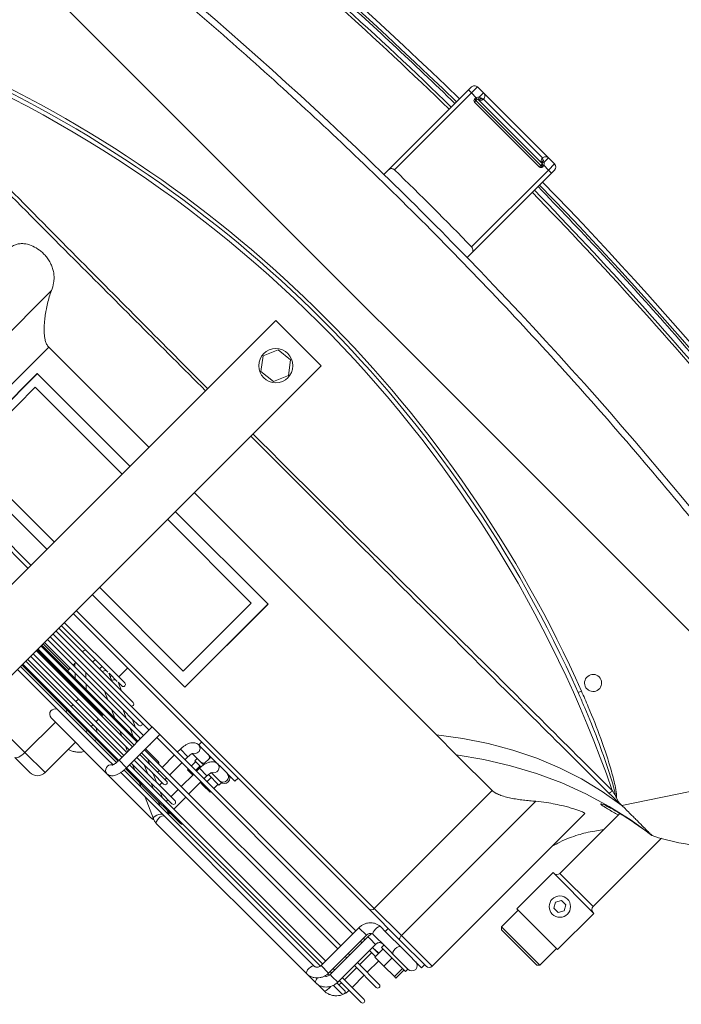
# Model space of a CAD drawing. Header units: millimetres. Extents: x 4946 to 18537, y -10559 to 785.
# Tile 18 of 74: x 6149 to 6176, y -656 to -617. Entities that reach past the tile are written whole.
import ezdxf

# ---------------------------------------------------------------- set-up
doc = ezdxf.new("R2010")
doc.units = ezdxf.units.MM
doc.layers.add('PG_WYMIARY', color=1, linetype='Continuous', lineweight=18)
doc.styles.add('BIKWYM', font='BIKROMSW.SHX', dxfattribs={"width": 0.8})
doc.dimstyles.new('BA_KR_50', dxfattribs={"dimscale": 0.5, "dimtxt": 25, "dimasz": 1.666667, "dimexe": 24, "dimexo": 0, "dimgap": 0, "dimtad": 0, "dimdec": 1, "dimrnd": 0.5, "dimzin": 9, "dimdsep": 46, "dimtxsty": 'BIKWYM', "dimblk": 'WYM-KR', "dimcen": 0, "dimdle": 20, "dimclrd": 256, "dimclre": 256, "dimclrt": 7, "dimadec": 0, "dimazin": 0, "dimtfac": 0.033333, "dimtdec": 1, "dimtmove": 0, "dimatfit": 3, "dimldrblk": 'WYM-KR', "dimfxl": 40, "dimfxlon": 1, "dimtvp": 0.8, "dimtolj": 1, "dimarcsym": 0})

# ---------------------------------------------------------------- blocks, each defined once
blk = doc.blocks.new('W_Gorny')
at = {"color": 7, "linetype": 'Continuous', "lineweight": 13}
for p, q in [((143.801, 230.641), (143.801, 206.024)), ((146.801, 230.641), (146.801, 206.024)), ((139.97, 229.124), (140.968, 229.124)), ((139.47, 228.624), (139.47, 226.614)), ((140.8, 228.624), (139.47, 228.624)), ((143.801, 228.624), (140.8, 228.624)), ((140.8, 228.624), (140.8, 226.614)), ((123.446, 226.614), (123.017, 226.614)), ((124.155, 226.624), (123.553, 226.624)), ((134.088, 226.624), (124.155, 226.624)), ((135.351, 226.124), (134.358, 226.567)), ((138.886, 226.624), (134.468, 226.624)), ((141.083, 226.614), (137.383, 226.614)), ((122.878, 226.124), (122.351, 226.124)), ((122.351, 225.924), (122.841, 225.924)), ((122.852, 225.874), (122.852, 223.374)), ((123.209, 225.874), (122.852, 225.874)), ((123.352, 225.874), (123.209, 225.874)), ((123.351, 225.924), (123.457, 225.924)), ((123.352, 223.374), (123.352, 225.874)), ((123.453, 225.874), (123.453, 223.374)), ((123.453, 225.874), (123.953, 225.874)), ((123.949, 225.924), (136.933, 225.924)), ((123.953, 223.374), (123.953, 225.874)), ((124.155, 226.124), (124.886, 226.124)), ((136.965, 226.124), (124.886, 226.124)), ((134.165, 225.832), (133.307, 225.832)), ((133.97, 225.924), (134.178, 225.831)), ((134.003, 225.874), (134.003, 225.832)), ((134.003, 225.874), (134.082, 225.874)), ((134.177, 225.832), (134.165, 225.832)), ((134.767, 225.832), (134.205, 225.832)), ((134.571, 225.924), (134.779, 225.832)), ((136.924, 225.832), (134.767, 225.832)), ((136.007, 225.832), (135.8, 225.924)), ((143.801, 225.832), (137.427, 225.832)), ((137.435, 225.924), (143.801, 225.924)), ((137.48, 226.114), (137.603, 226.114)), ((143.801, 226.124), (137.678, 226.124)), ((138.883, 225.832), (138.86, 225.924)), ((139.47, 225.924), (139.47, 225.832)), ((140.8, 225.924), (140.8, 225.832)), ((122.852, 225.774), (121.401, 225.774)), ((121.401, 225.574), (122.852, 225.574)), ((122.201, 225.574), (122.201, 224.774)), ((122.701, 224.774), (122.701, 225.574)), ((123.453, 225.774), (123.352, 225.774)), ((123.352, 225.574), (123.453, 225.574)), ((136.928, 225.774), (123.953, 225.774)), ((123.953, 225.574), (136.932, 225.574)), ((134.003, 225.574), (134.003, 224.774)), ((135.004, 225.459), (134.235, 225.459)), ((134.503, 225.459), (134.503, 225.574)), ((134.756, 225.574), (135.018, 225.457)), ((135.015, 225.459), (135.004, 225.459)), ((135.605, 225.459), (135.045, 225.459)), ((135.357, 225.574), (135.618, 225.458)), ((136.932, 225.459), (135.658, 225.459)), ((136.845, 225.459), (136.585, 225.574)), ((136.932, 225.764), (136.932, 223.564)), ((136.932, 225.764), (136.956, 225.764)), ((136.956, 225.764), (137.432, 225.764)), ((143.801, 225.774), (137.43, 225.774)), ((137.432, 223.564), (137.432, 225.764)), ((137.432, 225.574), (143.801, 225.574)), ((143.801, 225.459), (137.432, 225.459)), ((139.47, 225.574), (139.47, 225.459)), ((140.8, 225.574), (140.8, 225.459)), ((134.235, 225.259), (136.932, 225.259)), ((134.503, 224.774), (134.503, 225.259)), ((135.843, 225.085), (135.163, 225.085)), ((135.163, 224.885), (136.932, 224.885)), ((135.267, 225.259), (135.267, 225.085)), ((135.267, 224.885), (135.267, 224.774)), ((135.464, 225.259), (135.853, 225.085)), ((135.767, 225.085), (135.767, 225.124)), ((135.767, 224.774), (135.767, 224.885)), ((135.853, 225.085), (135.843, 225.085)), ((135.854, 225.085), (135.854, 225.085)), ((136.443, 225.085), (135.886, 225.085)), ((136.065, 225.259), (136.454, 225.085)), ((136.302, 224.885), (136.551, 224.774)), ((136.499, 225.085), (136.443, 225.085)), ((136.932, 225.085), (136.499, 225.085)), ((136.903, 224.885), (136.932, 224.873)), ((137.432, 225.259), (143.801, 225.259)), ((137.683, 225.085), (137.432, 225.197)), ((143.801, 225.085), (137.432, 225.085)), ((137.432, 224.885), (143.801, 224.885)), ((138.381, 224.774), (138.132, 224.885)), ((139.47, 225.259), (139.47, 225.085)), ((139.47, 224.885), (139.47, 224.824)), ((140.8, 225.259), (140.8, 225.085)), ((140.8, 224.885), (140.8, 224.824)), ((122.852, 224.774), (121.401, 224.774)), ((121.401, 224.574), (122.852, 224.574)), ((122.201, 224.574), (122.201, 223.814)), ((122.701, 223.774), (122.701, 224.574)), ((123.453, 224.774), (123.352, 224.774)), ((123.352, 224.574), (123.453, 224.574)), ((136.932, 224.774), (123.953, 224.774)), ((123.953, 224.574), (136.932, 224.574)), ((134.003, 224.574), (134.003, 223.774)), ((134.503, 223.774), (134.503, 224.574)), ((135.267, 224.574), (135.267, 223.774)), ((135.767, 223.774), (135.767, 224.574)), ((136.09, 224.512), (136.932, 224.512)), ((143.801, 224.774), (137.432, 224.774)), ((137.432, 224.574), (143.801, 224.574)), ((137.432, 224.512), (143.801, 224.512)), ((137.741, 224.512), (138.131, 224.339)), ((139.359, 224.339), (138.97, 224.512)), ((139.47, 224.824), (140.8, 224.824)), ((140.8, 224.824), (143.801, 224.824)), ((140.857, 224.512), (141.042, 224.339)), ((141.773, 224.339), (141.588, 224.512)), ((142.101, 224.424), (142.101, 224.339)), ((143.801, 224.424), (142.101, 224.424)), ((137.432, 224.382), (137.529, 224.339)), ((137.521, 224.339), (137.432, 224.339)), ((137.432, 224.139), (143.801, 224.139)), ((137.529, 224.339), (137.521, 224.339)), ((138.119, 224.339), (137.567, 224.339)), ((138.358, 223.966), (137.946, 223.966)), ((137.977, 224.139), (138.368, 223.965)), ((143.801, 224.339), (138.177, 224.339)), ((138.964, 223.966), (138.358, 223.966)), ((138.579, 224.139), (138.968, 223.966)), ((143.801, 223.966), (138.964, 223.966)), ((140.196, 223.966), (139.807, 224.139)), ((141.255, 224.139), (141.44, 223.966)), ((142.101, 224.031), (141.987, 224.139)), ((142.101, 224.139), (142.101, 223.966)), ((121.061, 223.814), (121.061, 223.284)), ((121.061, 223.814), (121.159, 223.814)), ((121.159, 223.814), (121.159, 223.284)), ((121.159, 223.814), (121.852, 223.814)), ((121.852, 223.814), (121.852, 223.284)), ((121.852, 223.814), (122.448, 223.814)), ((122.448, 223.814), (122.448, 223.284)), ((122.852, 223.774), (122.448, 223.774)), ((122.448, 223.574), (122.852, 223.574)), ((122.448, 223.564), (122.701, 223.564)), ((122.701, 223.564), (122.701, 223.574)), ((123.453, 223.774), (123.352, 223.774)), ((123.352, 223.574), (123.453, 223.574)), ((136.932, 223.774), (123.953, 223.774)), ((123.953, 223.574), (136.932, 223.574)), ((133.357, 223.814), (133.357, 223.774)), ((133.357, 223.814), (133.814, 223.814)), ((133.357, 223.574), (133.357, 223.284)), ((133.814, 223.814), (133.814, 223.774)), ((133.814, 223.814), (134.003, 223.814)), ((133.814, 223.574), (133.814, 223.284)), ((134.003, 223.574), (134.003, 223.374)), ((134.503, 223.814), (134.558, 223.814)), ((134.503, 223.374), (134.503, 223.574)), ((134.558, 223.814), (134.558, 223.774)), ((134.558, 223.814), (134.846, 223.814)), ((134.558, 223.574), (134.558, 223.284)), ((134.846, 223.814), (134.846, 223.774)), ((134.846, 223.574), (134.846, 223.284)), ((135.267, 223.574), (135.267, 223.374)), ((135.767, 223.374), (135.767, 223.574)), ((136.932, 223.564), (136.956, 223.564)), ((136.956, 223.564), (137.432, 223.564)), ((143.801, 223.774), (137.432, 223.774)), ((137.432, 223.574), (143.801, 223.574)), ((121.341, 223.124), (120.941, 223.124)), ((120.954, 223.284), (120.954, 223.124)), ((121.667, 223.284), (120.954, 223.284)), ((121.667, 223.124), (121.341, 223.124)), ((122.554, 223.284), (121.667, 223.284)), ((122.405, 223.124), (121.667, 223.124)), ((123.252, 223.124), (122.405, 223.124)), ((122.554, 223.124), (122.554, 223.284)), ((123.209, 223.374), (122.852, 223.374)), ((123.352, 223.374), (123.209, 223.374)), ((123.453, 223.374), (123.953, 223.374)), ((133.301, 223.284), (133.301, 223.124)), ((133.997, 223.284), (133.301, 223.284)), ((133.636, 223.124), (133.301, 223.124)), ((133.962, 223.124), (133.636, 223.124)), ((134.003, 223.374), (134.503, 223.374)), ((134.9, 223.124), (134.483, 223.124)), ((134.501, 222.624), (134.501, 223.124)), ((134.502, 223.284), (134.901, 223.284)), ((135.226, 223.124), (134.9, 223.124)), ((134.901, 223.124), (134.901, 223.284)), ((135.292, 223.374), (135.267, 223.374)), ((135.767, 223.374), (135.292, 223.374)), ((138.874, 223.392), (143.801, 223.392)), ((139.653, 223.392), (140.046, 223.217)), ((140.042, 223.219), (139.801, 223.219)), ((140.643, 223.219), (140.097, 223.219)), ((140.254, 223.392), (140.644, 223.219)), ((143.801, 223.219), (140.72, 223.219)), ((120.554, 222.624), (120.554, 222.424)), ((121.754, 222.624), (120.554, 222.624)), ((122.935, 222.624), (121.754, 222.624)), ((122.935, 222.624), (123.252, 222.624)), ((122.954, 222.424), (122.954, 222.624)), ((132.901, 222.624), (132.901, 222.424)), ((133.888, 222.624), (132.901, 222.624)), ((133.888, 222.624), (134.038, 222.624)), ((135.152, 222.624), (134.038, 222.624)), ((135.152, 222.624), (135.303, 222.624)), ((135.301, 222.424), (135.301, 222.624)), ((139.801, 223.019), (143.801, 223.019)), ((140.201, 223.019), (140.201, 222.424)), ((120.254, 222.224), (120.254, 212.138)), ((122.281, 222.224), (120.254, 222.224)), ((120.454, 222.424), (122.211, 222.424)), ((122.211, 222.424), (124.25, 222.424)), ((122.281, 213.337), (122.281, 222.224)), ((124.08, 222.224), (122.281, 222.224)), ((124.08, 222.224), (124.08, 214.424)), ((143.801, 222.224), (124.08, 222.224)), ((124.25, 222.424), (143.801, 222.424)), ((146.801, 222.424), (153.36, 222.424)), ((153.425, 222.224), (146.801, 222.224)), ((153.425, 214.424), (153.425, 222.224)), ((155.207, 222.224), (155.207, 212.464)), ((137.666, 221.174), (143.801, 221.174)), ((137.666, 215.674), (137.666, 221.174)), ((137.675, 215.674), (137.675, 221.174)), ((146.801, 221.174), (152.937, 221.174)), ((152.927, 215.674), (152.927, 221.174)), ((152.937, 221.174), (152.937, 215.674)), ((138.251, 216.193), (138.251, 220.693)), ((143.801, 220.693), (138.251, 220.693)), ((152.551, 220.693), (146.801, 220.693)), ((152.551, 216.193), (152.551, 220.693)), ((116.831, 218.724), (116.731, 218.624)), ((116.731, 218.624), (116.731, 217.524)), ((119.271, 218.624), (116.731, 218.624)), ((116.831, 218.724), (119.171, 218.724)), ((119.271, 218.624), (119.171, 218.724)), ((119.271, 217.524), (119.271, 218.624)), ((116.651, 217.524), (116.651, 215.124)), ((119.351, 217.524), (116.651, 217.524)), ((119.351, 215.124), (119.351, 217.524)), ((117.857, 216.274), (117.713, 216.024)), ((118.146, 216.274), (117.857, 216.274)), ((118.29, 216.024), (118.146, 216.274)), ((143.801, 216.193), (138.251, 216.193)), ((152.551, 216.193), (146.801, 216.193)), ((117.713, 216.024), (117.857, 215.774)), ((117.857, 215.774), (118.146, 215.774)), ((118.146, 215.774), (118.29, 216.024)), ((137.666, 215.674), (143.801, 215.674)), ((146.801, 215.674), (152.937, 215.674)), ((119.351, 215.124), (116.651, 215.124)), ((116.901, 214.924), (116.901, 210.404)), ((119.101, 214.924), (116.901, 214.924)), ((119.101, 210.962), (119.101, 214.924)), ((124.08, 214.424), (126.454, 214.424)), ((126.454, 214.424), (127.759, 214.424)), ((143.801, 214.424), (127.759, 214.424)), ((153.425, 214.424), (146.801, 214.424)), ((114.001, 202.624), (119.301, 210.624)), ((119.301, 210.624), (119.408, 210.624)), ((124.298, 208.408), (124.488, 208.333)), ((124.223, 207.917), (124.379, 207.917)), ((144.851, 208.125), (144.556, 207.435)), ((145.597, 208.214), (144.851, 208.125)), ((146.047, 207.614), (145.597, 208.214)), ((144.556, 207.435), (145.006, 206.834)), ((145.751, 206.924), (146.047, 207.614)), ((145.006, 206.834), (145.751, 206.924)), ((143.801, 206.024), (146.801, 206.024)), ((176.601, 202.624), (114.001, 202.624)), ((142.551, 197.316), (142.551, 197.616)), ((142.551, 192.024), (142.551, 197.316)), ((148.051, 197.616), (148.051, 197.316)), ((148.051, 197.316), (148.051, 192.024)), ((142.751, 197.113), (142.751, 192.024)), ((147.851, 192.024), (147.851, 197.113)), ((143.151, 192.224), (147.451, 192.224)), ((143.151, 192.124), (143.151, 192.224)), ((147.451, 192.124), (147.451, 192.224)), ((142.751, 192.024), (142.551, 192.024)), ((142.551, 191.824), (142.551, 192.024)), ((142.751, 192.024), (143.069, 192.024)), ((142.751, 192.024), (142.751, 191.624)), ((143.051, 192.107), (143.051, 192.124)), ((143.151, 192.124), (143.051, 192.124)), ((143.151, 192.107), (143.051, 192.107)), ((143.151, 192.107), (143.151, 192.124)), ((147.451, 192.124), (143.151, 192.124)), ((143.151, 192.053), (143.151, 192.044)), ((147.436, 192.024), (143.151, 192.024)), ((143.151, 191.624), (143.151, 191.904)), ((143.218, 191.885), (143.151, 191.904)), ((143.2, 192.022), (143.201, 192.021)), ((143.351, 191.824), (147.251, 191.824)), ((144.53, 192.019), (144.53, 192.024)), ((144.551, 192.019), (144.551, 192.024)), ((144.919, 192.019), (144.919, 192.024)), ((145.326, 192.019), (145.326, 192.024)), ((145.326, 192.019), (145.342, 192.019)), ((145.342, 192.019), (145.342, 192.024)), ((145.343, 192.019), (145.389, 192.019)), ((146.051, 192.019), (146.051, 192.024)), ((146.073, 192.019), (146.073, 192.024)), ((147.401, 192.021), (147.403, 192.022)), ((147.451, 192.107), (147.451, 192.124)), ((147.451, 192.124), (147.551, 192.124)), ((147.451, 192.107), (147.551, 192.107)), ((147.451, 192.044), (147.451, 192.053)), ((147.451, 191.904), (147.451, 191.624)), ((147.533, 192.024), (147.851, 192.024)), ((147.551, 192.124), (147.551, 192.107)), ((148.051, 192.024), (147.851, 192.024)), ((147.851, 191.624), (147.851, 192.024)), ((148.051, 192.024), (148.051, 191.824)), ((143.151, 191.624), (142.751, 191.624)), ((147.451, 191.624), (143.151, 191.624)), ((147.851, 191.624), (147.451, 191.624))]:
    blk.add_line(p, q, dxfattribs=at)
at = {"color": 7, "linetype": 'Continuous', "lineweight": 13, "flags": 128}
for points in [[(140.8, 228.624), (140.804, 228.722), (140.813, 228.816), (140.829, 228.902), (140.849, 228.978), (140.875, 229.04), (140.904, 229.086), (140.935, 229.115), (140.968, 229.124)], [(123.017, 226.614), (122.984, 226.595), (122.957, 226.541), (122.939, 226.46), (122.933, 226.364), (122.939, 226.269), (122.944, 226.239)], [(123.66, 226.402), (123.652, 226.47), (123.629, 226.551), (123.594, 226.605), (123.553, 226.624), (123.553, 226.624)], [(124.155, 226.624), (124.196, 226.605), (124.23, 226.551), (124.254, 226.47), (124.262, 226.374), (124.254, 226.279), (124.23, 226.198), (124.196, 226.143), (124.157, 226.124)], [(134.088, 226.624), (134.129, 226.605), (134.164, 226.551), (134.187, 226.47), (134.196, 226.374), (134.187, 226.279), (134.164, 226.198), (134.129, 226.143), (134.088, 226.124)], [(134.358, 226.567), (134.376, 226.553), (134.392, 226.502), (134.388, 226.427), (134.364, 226.338), (134.324, 226.249), (134.273, 226.174), (134.221, 226.124)], [(134.468, 226.624), (134.382, 226.605), (134.336, 226.578)], [(139.47, 224.824), (139.474, 224.785), (139.476, 224.774)], [(140.8, 224.824), (140.802, 224.785), (140.803, 224.774)], [(121.942, 223.124), (121.983, 223.105), (122.018, 223.051), (122.041, 222.97), (122.049, 222.874), (122.041, 222.779), (122.018, 222.698), (121.983, 222.643), (121.942, 222.624)], [(123.252, 223.124), (123.293, 223.105), (123.327, 223.051), (123.351, 222.97), (123.359, 222.874), (123.351, 222.779), (123.327, 222.698), (123.293, 222.643), (123.252, 222.624)], [(140.479, 223.219), (140.494, 223.279), (140.495, 223.285)], [(122.211, 222.424), (122.224, 222.421), (122.237, 222.409), (122.25, 222.391), (122.26, 222.366), (122.269, 222.335), (122.275, 222.301), (122.279, 222.263), (122.281, 222.224)], [(126.454, 214.424), (125.388, 213.67), (124.294, 212.992), (123.174, 212.393), (122.031, 211.874), (120.869, 211.436), (119.691, 211.081), (118.501, 210.81), (117.301, 210.624)], [(127.759, 214.424), (126.774, 213.674), (125.763, 212.999), (124.728, 212.401), (123.672, 211.882), (122.599, 211.444), (121.51, 211.088), (120.41, 210.814), (119.301, 210.624)], [(120.105, 210.649), (120.105, 210.64), (120.105, 210.626), (120.105, 210.606), (120.105, 210.582), (120.106, 210.553), (120.106, 210.521), (120.106, 210.486), (120.106, 210.451)], [(143.069, 192.024), (143.081, 192.03), (143.092, 192.035), (143.103, 192.04), (143.114, 192.045), (143.124, 192.049), (143.132, 192.053), (143.14, 192.057), (143.147, 192.06)], [(143.218, 191.885), (143.226, 191.905), (143.233, 191.926), (143.236, 191.947), (143.238, 191.967), (143.236, 191.984), (143.233, 191.997), (143.226, 192.007), (143.218, 192.013)], [(147.385, 192.013), (147.376, 192.007), (147.37, 191.997), (147.366, 191.984), (147.365, 191.967), (147.366, 191.947), (147.37, 191.926), (147.376, 191.905), (147.385, 191.885)], [(147.456, 192.06), (147.463, 192.057), (147.47, 192.053), (147.479, 192.049), (147.489, 192.045), (147.499, 192.04), (147.51, 192.035), (147.522, 192.03), (147.533, 192.024)]]:
    blk.add_lwpolyline(points, dxfattribs=at)
at = {"color": 7, "linetype": 'Continuous', "lineweight": 13}
for centre, radius in [((118.001, 216.024), 0.5), ((145.301, 207.524), 0.8)]:
    blk.add_circle(centre, radius, dxfattribs=at)
for centre, radius, start, end in [((139.97, 228.624), 0.5, 90, 180), ((139.312, 226.494), 0.446, 141.735, 164.396), ((137.368, 226.362), 0.252, 303.6014, 86.5847), ((141.069, 226.363), 0.252, 288.4787, 86.8545), ((122.351, 226.024), 0.1, 90, 270), ((133.307, 225.732), 0.1, 90, 154.8807), ((121.401, 225.674), 0.1, 90, 270), ((134.235, 225.359), 0.1, 90, 270), ((135.163, 224.985), 0.1, 90, 270), ((121.401, 224.674), 0.1, 90, 270), ((136.09, 224.612), 0.1, 202.1878, 270), ((141.901, 224.424), 0.2, 0, 26.0287), ((137.018, 224.239), 0.1, 149.8476, 210.1524), ((137.946, 223.866), 0.1, 90, 245.8404), ((138.874, 223.492), 0.1, 124.8944, 270), ((120.941, 222.874), 0.25, 90, 270), ((133.348, 222.874), 0.25, 90, 270), ((133.436, 222.874), 0.251, 94.6993, 265.3007), ((134.059, 222.876), 0.253, 114.9048, 265.517), ((134.684, 222.903), 0.221, 91.1796, 145.8045), ((135.33, 222.88), 0.253, 119.6983, 181.2385), ((139.801, 223.119), 0.1, 90, 270), ((139.854, 223.568), 0.504, 316.1607, 336.2596), ((140.469, 223.561), 0.49, 315.66, 339.8159), ((140.589, 223.372), 0.515, 342.6771, 2.2333), ((141.065, 223.369), 0.491, 342.1973, 2.7134), ((134.684, 222.846), 0.221, 214.1971, 268.8196), ((135.313, 222.861), 0.237, 176.7863, 267.4014), ((120.454, 222.224), 0.2, 90, 180), ((124.267, 222.238), 0.187, 95.057, 184.2914), ((116.701, 214.924), 0.2, 0, 90), ((119.301, 214.924), 0.2, 90, 180), ((121.951, 201.281), 10.437, 116.458, 172.6023), ((145.301, 262.47), 57.8, 244.15669, 295.84331), ((125.081, 207.964), 0.699, 148.0914, 162.1043), ((145.301, 262.47), 58, 248.97043, 291.02957), ((124.301, 207.524), 0.4, 101.2547, 78.7453), ((145.301, 262.502), 58.2, 248.97043, 291.02957), ((145.301, 386.596), 189.5, 269.22898, 270.77102), ((145.301, 381.596), 188.8, 260.45722, 269.16542), ((145.301, 381.596), 188.8, 270.83458, 279.54278), ((145.301, 381.596), 189, 260.45722, 269.1663), ((145.301, 381.596), 189, 270.8337, 279.54278), ((143.151, 192.124), 0.1, 90, 180), ((147.451, 192.124), 0.1, 0, 90), ((142.751, 191.824), 0.2, 180, 270), ((143.251, 192.107), 0.2, 180, 204.4698), ((143.143, 192.043), 0.00885, 7.2934, 68.2975), ((143.142, 192.052), 0.00895, 4.6033, 60.3346), ((142.974, 192.049), 0.229, 320.736, 352.8867), ((143.151, 191.824), 0.2, 270, 0.0009), ((143.171, 192.009), 0.015, 29.0303, 87.6623), ((143.19, 192.004), 0.02, 58.9839, 90), ((147.451, 191.824), 0.2, 179.9991, 270), ((147.629, 192.049), 0.229, 187.1133, 219.264), ((147.413, 192.004), 0.02, 90, 121.0161), ((147.432, 192.009), 0.015, 92.3377, 150.9697), ((147.46, 192.052), 0.00895, 119.6654, 175.3967), ((147.46, 192.043), 0.00885, 111.7025, 172.7066), ((147.351, 192.107), 0.2, 335.5302, 0), ((147.851, 191.824), 0.2, 270, 0)]:
    blk.add_arc(centre, radius, start, end, dxfattribs=at)
for points, knots in [([(139.47, 227.093), (139.435, 227.081), (139.342, 227.049), (139.206, 226.972), (139.069, 226.876), (138.995, 226.802), (138.961, 226.768)], [0, 0, 0, 0, 0.181655, 0.480164, 0.765854, 1, 1, 1, 1]), ([(123.017, 226.614), (122.983, 226.613), (122.898, 226.61), (122.762, 226.577), (122.618, 226.512), (122.488, 226.419), (122.378, 226.302), (122.291, 226.165), (122.232, 226.012), (122.204, 225.876), (122.202, 225.793), (122.201, 225.764)], [0, 0, 0, 0, 0.077253, 0.199091, 0.320946, 0.442948, 0.565287, 0.688081, 0.811367, 0.935111, 1, 1, 1, 1]), ([(123.553, 226.624), (123.521, 226.623), (123.442, 226.62), (123.317, 226.586), (123.187, 226.52), (123.073, 226.428), (122.978, 226.313), (122.907, 226.179), (122.861, 226.031), (122.855, 225.927), (122.852, 225.874)], [0, 0, 0, 0, 0.0855141, 0.2142635, 0.3429291, 0.4719751, 0.6018345, 0.7327117, 0.864602, 1, 1, 1, 1]), ([(124.155, 226.624), (124.123, 226.623), (124.043, 226.62), (123.918, 226.586), (123.788, 226.52), (123.674, 226.428), (123.579, 226.313), (123.508, 226.179), (123.462, 226.031), (123.456, 225.927), (123.453, 225.874)], [0, 0, 0, 0, 0.085514, 0.214263, 0.342929, 0.471975, 0.601835, 0.732712, 0.864602, 1, 1, 1, 1]), ([(134.358, 226.567), (134.329, 226.578), (134.254, 226.608), (134.161, 226.623), (134.101, 226.624), (134.088, 226.624)], [0, 0, 0, 0, 0.3420236, 0.8649809, 1, 1, 1, 1]), ([(134.468, 226.624), (134.433, 226.622), (134.377, 226.618), (134.329, 226.593), (134.311, 226.584)], [0, 0, 0, 0, 0.6250924, 1, 1, 1, 1]), ([(137.383, 226.614), (137.351, 226.612), (137.287, 226.606), (137.203, 226.564), (137.134, 226.506), (137.076, 226.431), (137.025, 226.333), (136.983, 226.209), (136.952, 226.062), (136.935, 225.912), (136.933, 225.811), (136.932, 225.764)], [0, 0, 0, 0, 0.091252, 0.180263, 0.269244, 0.366322, 0.480951, 0.617608, 0.754599, 0.885388, 1, 1, 1, 1]), ([(122.701, 225.764), (122.702, 225.779), (122.704, 225.827), (122.715, 225.884), (122.735, 225.918), (122.739, 225.924)], [0, 0, 0, 0, 0.26008, 0.869474, 1, 1, 1, 1]), ([(123.352, 225.874), (123.352, 225.886), (123.354, 225.927), (123.372, 225.993), (123.414, 226.059), (123.457, 226.098), (123.484, 226.107), (123.492, 226.109)], [0, 0, 0, 0, 0.107845, 0.36208, 0.618474, 0.881138, 1, 1, 1, 1]), ([(123.953, 225.874), (123.953, 225.886), (123.955, 225.927), (123.973, 225.993), (124.015, 226.06), (124.069, 226.104), (124.117, 226.122), (124.145, 226.124), (124.155, 226.124)], [0, 0, 0, 0, 0.083591, 0.280649, 0.479379, 0.682969, 0.898515, 1, 1, 1, 1]), ([(134.005, 225.924), (134.004, 225.918), (134.003, 225.902), (134.003, 225.885), (134.003, 225.874)], [0, 0, 0, 0, 0.369825, 1, 1, 1, 1]), ([(134.221, 225.83), (134.218, 225.831), (134.208, 225.832), (134.194, 225.832), (134.182, 225.832), (134.176, 225.832), (134.178, 225.832), (134.178, 225.832)], [0, 0, 0, 0, 0.108324, 0.325506, 0.639413, 0.959446, 1, 1, 1, 1]), ([(137.432, 225.764), (137.432, 225.785), (137.433, 225.845), (137.441, 225.942), (137.457, 226.039), (137.477, 226.11), (137.492, 226.15), (137.504, 226.165), (137.5, 226.162), (137.5, 226.162)], [0, 0, 0, 0, 0.107705, 0.314187, 0.517093, 0.691358, 0.848755, 0.990468, 1, 1, 1, 1]), ([(137.603, 226.115), (137.608, 226.115), (137.622, 226.114), (137.643, 226.118), (137.662, 226.121), (137.674, 226.123), (137.681, 226.124), (137.685, 226.124), (137.685, 226.124), (137.683, 226.123), (137.682, 226.122)], [0, 0, 0, 0, 0.148616, 0.390785, 0.542393, 0.655788, 0.745687, 0.835969, 0.918436, 1, 1, 1, 1]), ([(135.061, 225.457), (135.06, 225.457), (135.053, 225.458), (135.04, 225.459), (135.025, 225.459), (135.016, 225.459), (135.016, 225.458), (135.016, 225.458)], [0, 0, 0, 0, 0.045447, 0.213989, 0.471547, 0.740244, 1, 1, 1, 1]), ([(139.079, 225.574), (139.096, 225.56), (139.147, 225.515), (139.206, 225.481), (139.246, 225.459)], [0, 0, 0, 0, 0.32858, 1, 1, 1, 1]), ([(135.902, 225.084), (135.9, 225.084), (135.892, 225.085), (135.878, 225.085), (135.864, 225.085), (135.857, 225.085), (135.855, 225.085), (135.854, 225.085)], [0, 0, 0, 0, 0.070774, 0.285274, 0.613605, 0.956615, 1, 1, 1, 1]), ([(137.582, 224.338), (137.578, 224.338), (137.568, 224.339), (137.552, 224.339), (137.537, 224.338), (137.53, 224.339), (137.529, 224.339), (137.529, 224.339)], [0, 0, 0, 0, 0.101036, 0.297898, 0.596453, 0.906346, 1, 1, 1, 1]), ([(138.131, 224.339), (138.13, 224.339), (138.129, 224.339), (138.136, 224.338), (138.151, 224.339), (138.171, 224.339), (138.18, 224.339)], [0, 0, 0, 0, 0.050064, 0.313197, 0.673167, 1, 1, 1, 1]), ([(122.852, 223.374), (122.851, 223.362), (122.85, 223.322), (122.831, 223.256), (122.79, 223.189), (122.736, 223.144), (122.688, 223.126), (122.659, 223.125), (122.65, 223.124)], [0, 0, 0, 0, 0.083591, 0.280649, 0.479378, 0.68297, 0.898514, 1, 1, 1, 1]), ([(123.252, 222.624), (123.283, 222.626), (123.363, 222.629), (123.488, 222.663), (123.618, 222.728), (123.732, 222.821), (123.827, 222.936), (123.898, 223.07), (123.944, 223.218), (123.95, 223.322), (123.953, 223.374)], [0, 0, 0, 0, 0.085514, 0.214264, 0.342929, 0.471975, 0.601835, 0.732712, 0.864603, 1, 1, 1, 1]), ([(123.453, 223.374), (123.453, 223.362), (123.451, 223.322), (123.433, 223.256), (123.391, 223.189), (123.337, 223.144), (123.289, 223.126), (123.261, 223.125), (123.252, 223.124)], [0, 0, 0, 0, 0.083591, 0.280649, 0.479378, 0.68297, 0.898516, 1, 1, 1, 1]), ([(123.313, 223.139), (123.321, 223.165), (123.347, 223.241), (123.35, 223.321), (123.352, 223.374)], [0, 0, 0, 0, 0.342735, 1, 1, 1, 1]), ([(134.003, 223.374), (134.003, 223.357), (134.002, 223.307), (133.993, 223.227), (133.974, 223.152), (133.956, 223.106), (133.943, 223.089), (133.946, 223.091), (133.947, 223.092)], [0, 0, 0, 0, 0.122391, 0.359202, 0.589706, 0.781015, 0.952242, 1, 1, 1, 1]), ([(134.038, 222.624), (134.073, 222.627), (134.14, 222.633), (134.23, 222.677), (134.306, 222.739), (134.371, 222.822), (134.426, 222.926), (134.468, 223.055), (134.494, 223.197), (134.503, 223.306), (134.503, 223.364), (134.503, 223.374)], [0, 0, 0, 0, 0.108579, 0.212362, 0.316738, 0.429403, 0.557145, 0.698981, 0.840637, 0.970983, 1, 1, 1, 1]), ([(135.267, 223.374), (135.267, 223.357), (135.266, 223.307), (135.257, 223.227), (135.238, 223.152), (135.22, 223.106), (135.208, 223.089), (135.21, 223.091), (135.211, 223.092)], [0, 0, 0, 0, 0.122391, 0.359202, 0.589706, 0.781015, 0.952242, 1, 1, 1, 1]), ([(135.303, 222.624), (135.337, 222.627), (135.404, 222.633), (135.495, 222.677), (135.57, 222.739), (135.635, 222.822), (135.69, 222.926), (135.732, 223.055), (135.759, 223.197), (135.767, 223.306), (135.767, 223.364), (135.767, 223.374)], [0, 0, 0, 0, 0.1085788, 0.2123619, 0.3167379, 0.4294035, 0.5571449, 0.6989808, 0.8406373, 0.9709833, 1, 1, 1, 1]), ([(142.172, 223.219), (142.183, 223.232), (142.209, 223.262), (142.225, 223.318), (142.232, 223.364), (142.229, 223.386), (142.228, 223.392)], [0, 0, 0, 0, 0.270756, 0.636793, 0.905016, 1, 1, 1, 1]), ([(124.08, 214.424), (124.027, 214.424), (123.967, 214.416), (123.884, 214.394), (123.867, 214.389), (123.832, 214.378), (123.814, 214.372), (123.759, 214.353), (123.722, 214.338), (123.647, 214.305), (123.608, 214.286), (123.53, 214.247), (123.49, 214.225), (123.37, 214.157), (123.29, 214.108), (123.17, 214.028), (123.129, 214.001), (123.049, 213.944), (123.009, 213.915), (122.889, 213.828), (122.811, 213.768), (122.656, 213.647), (122.58, 213.586), (122.466, 213.493), (122.429, 213.461), (122.354, 213.399), (122.317, 213.368), (122.281, 213.337)], [0, 0, 0, 0, 0.125, 0.125, 0.15625, 0.15625, 0.1875, 0.1875, 0.25, 0.25, 0.3125, 0.3125, 0.375, 0.375, 0.5, 0.5, 0.5625, 0.5625, 0.625, 0.625, 0.75, 0.75, 0.875, 0.875, 0.9375, 0.9375, 1, 1, 1, 1]), ([(155.207, 212.464), (155.127, 212.648), (155.029, 212.832), (154.859, 213.11), (154.799, 213.203), (154.702, 213.342), (154.669, 213.389), (154.6, 213.481), (154.565, 213.528), (154.458, 213.665), (154.383, 213.755), (154.264, 213.887), (154.223, 213.931), (154.138, 214.017), (154.095, 214.059), (154.005, 214.14), (153.958, 214.179), (153.862, 214.253), (153.812, 214.288), (153.708, 214.348), (153.655, 214.374), (153.541, 214.413), (153.483, 214.424), (153.425, 214.424)], [0, 0, 0, 0, 0.25, 0.25, 0.375, 0.375, 0.4375, 0.4375, 0.5, 0.5, 0.625, 0.625, 0.6875, 0.6875, 0.75, 0.75, 0.8125, 0.8125, 0.875, 0.875, 0.9375, 0.9375, 1, 1, 1, 1]), ([(120.254, 214.27), (120.218, 214.144), (120.136, 213.86), (119.97, 213.453), (119.78, 213.063), (119.577, 212.706), (119.365, 212.389), (119.202, 212.167), (119.115, 212.064), (119.101, 212.048)], [0, 0, 0, 0, 0.156474, 0.351114, 0.522284, 0.671778, 0.839931, 0.975214, 1, 1, 1, 1]), ([(122.281, 213.337), (122.148, 213.229), (121.913, 213.038), (121.546, 212.785), (121.245, 212.593), (120.988, 212.441), (120.777, 212.325), (120.589, 212.228), (120.44, 212.161), (120.335, 212.122), (120.276, 212.113), (120.252, 212.12), (120.256, 212.135), (120.257, 212.138)], [0, 0, 0, 0, 0.1626599, 0.2878428, 0.4128755, 0.500543, 0.5881442, 0.676435, 0.7646341, 0.8406696, 0.9166676, 0.9835114, 1, 1, 1, 1]), ([(155.207, 212.464), (155.264, 212.349), (155.355, 212.167), (155.541, 211.949), (155.712, 211.801), (155.9, 211.684), (156.099, 211.596), (156.316, 211.536), (156.533, 211.504), (156.743, 211.499), (157.003, 211.52), (157.313, 211.597), (157.573, 211.735), (157.745, 211.882), (157.859, 212.022), (157.943, 212.185), (157.995, 212.361), (157.996, 212.485), (157.997, 212.543)], [0, 0, 0, 0, 0.1027133, 0.1627555, 0.2227216, 0.2729688, 0.3231679, 0.3737308, 0.4242718, 0.4686869, 0.5131135, 0.6011173, 0.6972965, 0.7528253, 0.8083878, 0.8744658, 0.9405833, 1, 1, 1, 1]), ([(119.986, 211.229), (119.957, 211.216), (119.898, 211.19), (119.742, 211.136), (119.537, 211.074), (119.286, 211.006), (118.993, 210.934), (118.67, 210.862), (118.321, 210.791), (117.972, 210.728), (117.627, 210.671), (117.413, 210.64), (117.304, 210.625)], [0, 0, 0, 0, 0.090827, 0.190696, 0.289998, 0.392058, 0.493915, 0.598701, 0.701432, 0.807226, 0.902357, 1, 1, 1, 1]), ([(119.101, 211.062), (119.192, 211.087), (119.383, 211.14), (119.621, 211.203), (119.811, 211.247), (119.922, 211.271), (119.947, 211.272), (119.948, 211.272)], [0, 0, 0, 0, 0.23565, 0.496417, 0.738597, 0.988341, 1, 1, 1, 1]), ([(119.948, 211.272), (119.983, 211.276), (120.046, 211.283), (120.046, 211.264), (120.025, 211.245), (119.988, 211.23), (119.986, 211.229)], [0, 0, 0, 0, 0.367171, 0.6693, 0.980364, 1, 1, 1, 1]), ([(117.387, 210.624), (117.406, 210.624), (117.456, 210.624), (117.521, 210.624), (117.562, 210.624)], [0.1863836, 0.1863836, 0.1863836, 0.1863836, 0.25, 0.3286954, 0.3286954, 0.3286954, 0.3286954]), ([(117.723, 210.624), (117.774, 210.624), (117.883, 210.624), (118.008, 210.624), (118.073, 210.624)], [0.4211761, 0.4211761, 0.4211761, 0.4211761, 0.5, 0.5788239, 0.5788239, 0.5788239, 0.5788239]), ([(118.314, 210.624), (118.386, 210.624), (118.52, 210.624), (118.66, 210.624), (118.724, 210.624)], [0.6713046, 0.6713046, 0.6713046, 0.6713046, 0.75, 0.8136164, 0.8136164, 0.8136164, 0.8136164]), ([(119.408, 210.624), (119.432, 210.627), (119.458, 210.629), (119.512, 210.633), (119.539, 210.635), (119.596, 210.638), (119.625, 210.639), (119.684, 210.641), (119.714, 210.642), (119.803, 210.645), (119.863, 210.646), (119.984, 210.648), (120.044, 210.649), (120.105, 210.649)], [0, 0, 0, 0, 0.125, 0.125, 0.25, 0.25, 0.375, 0.375, 0.5, 0.5, 0.75, 0.75, 1, 1, 1, 1]), ([(119.721, 210.554), (119.633, 210.585), (119.53, 210.621), (119.422, 210.624), (119.408, 210.624)], [0, 0, 0, 0, 0.862276, 1, 1, 1, 1]), ([(120.105, 210.649), (121.673, 210.651), (127.795, 210.66), (135.694, 210.686), (142.024, 210.682), (143.801, 210.681)], [0, 0, 0, 0, 0.198524, 0.775011, 1, 1, 1, 1]), ([(146.801, 210.679), (149.701, 210.678), (156, 210.675), (163.898, 210.659), (168.897, 210.651), (170.497, 210.649)], [0, 0, 0, 0, 0.367071, 0.797446, 1, 1, 1, 1]), ([(124.416, 208.179), (124.168, 208.276), (123.424, 208.568), (122.202, 209.098), (121.004, 209.691), (120.211, 210.17), (119.846, 210.408), (119.741, 210.531), (119.721, 210.554)], [0, 0, 0, 0, 0.1510263, 0.4536833, 0.7561941, 0.9072997, 0.98295, 1, 1, 1, 1]), ([(119.821, 210.511), (119.82, 210.511), (119.818, 210.512), (119.802, 210.519), (119.769, 210.533), (119.738, 210.546), (119.721, 210.554)], [0, 0, 0, 0, 0.009446, 0.064272, 0.483962, 1, 1, 1, 1]), ([(119.821, 210.511), (119.928, 210.443), (120.26, 210.235), (121.08, 209.812), (122.276, 209.239), (123.436, 208.746), (124.114, 208.48), (124.298, 208.408)], [0, 0, 0, 0, 0.0769784, 0.2371484, 0.5588576, 0.8806243, 1, 1, 1, 1]), ([(143.801, 210.541), (142.025, 210.535), (135.694, 210.516), (127.796, 210.464), (121.674, 210.453), (120.106, 210.451)], [0, 0, 0, 0, 0.224954, 0.801465, 1, 1, 1, 1]), ([(170.497, 210.451), (168.897, 210.453), (163.898, 210.461), (155.999, 210.513), (149.701, 210.532), (146.801, 210.541)], [0, 0, 0, 0, 0.202565, 0.632935, 1, 1, 1, 1]), ([(114.001, 200.505), (115.66, 200.24), (118.977, 199.709), (123.974, 199.082), (128.981, 198.579), (133.997, 198.212), (139.019, 197.978), (144.045, 197.878), (148.931, 197.91), (153.676, 198.063), (158.278, 198.323), (162.874, 198.695), (167.462, 199.182), (172.041, 199.773), (175.081, 200.261), (176.601, 200.505)], [0, 0, 0, 0, 0.080142, 0.160209, 0.240216, 0.320178, 0.400109, 0.480022, 0.559931, 0.633191, 0.70647, 0.77978, 0.853131, 0.926534, 1, 1, 1, 1]), ([(142.551, 197.316), (142.551, 197.293), (142.555, 197.271), (142.57, 197.227), (142.582, 197.206), (142.607, 197.176), (142.616, 197.167), (142.637, 197.15), (142.649, 197.142), (142.675, 197.129), (142.689, 197.123), (142.719, 197.115), (142.735, 197.113), (142.751, 197.113)], [0, 0, 0, 0, 0.25, 0.25, 0.5, 0.5, 0.625, 0.625, 0.75, 0.75, 0.875, 0.875, 1, 1, 1, 1]), ([(147.851, 197.113), (147.868, 197.113), (147.883, 197.115), (147.914, 197.123), (147.928, 197.128), (147.954, 197.142), (147.966, 197.15), (147.987, 197.167), (147.996, 197.176), (148.021, 197.205), (148.032, 197.226), (148.048, 197.271), (148.051, 197.293), (148.051, 197.316)], [0, 0, 0, 0, 0.125, 0.125, 0.25, 0.25, 0.375, 0.375, 0.5, 0.5, 0.75, 0.75, 1, 1, 1, 1]), ([(114.001, 195.89), (115.181, 195.692), (116.361, 195.505), (118.726, 195.154), (119.91, 194.989), (123.466, 194.53), (125.844, 194.268), (132.989, 193.62), (137.769, 193.368), (142.551, 193.299)], [0, 0, 0, 0, 0.125, 0.125, 0.25, 0.25, 0.5, 0.5, 1, 1, 1, 1]), ([(148.051, 193.299), (152.834, 193.368), (157.614, 193.62), (164.759, 194.268), (167.136, 194.53), (170.693, 194.989), (171.877, 195.154), (174.241, 195.505), (175.422, 195.692), (176.601, 195.89)], [0, 0, 0, 0, 0.5, 0.5, 0.75, 0.75, 0.875, 0.875, 1, 1, 1, 1]), ([(142.551, 193.157), (137.769, 193.227), (132.989, 193.478), (125.844, 194.126), (123.467, 194.387), (118.725, 194.999), (116.36, 195.35), (114.001, 195.746)], [0, 0, 0, 0, 0.5, 0.5, 0.75, 0.75, 1, 1, 1, 1]), ([(114.001, 195.505), (115.326, 195.291), (117.973, 194.864), (121.959, 194.329), (125.952, 193.874), (130.016, 193.5), (134.148, 193.211), (138.348, 193.004), (141.15, 192.945), (142.551, 192.916)], [0, 0, 0, 0, 0.140247, 0.280386, 0.420433, 0.560405, 0.706978, 0.853504, 1, 1, 1, 1]), ([(176.601, 195.746), (176.307, 195.696), (176.012, 195.648), (175.422, 195.551), (174.536, 195.409), (173.65, 195.273), (171.877, 195.01), (170.693, 194.846), (167.136, 194.387), (164.759, 194.126), (157.613, 193.478), (152.834, 193.227), (148.051, 193.157)], [0, 0, 0, 0, 0.03125, 0.03125, 0.0625, 0.125, 0.125, 0.25, 0.25, 0.5, 0.5, 1, 1, 1, 1]), ([(148.051, 192.916), (149.389, 192.943), (152.063, 192.999), (156.073, 193.19), (160.078, 193.46), (164.143, 193.822), (168.264, 194.281), (172.44, 194.834), (175.214, 195.282), (176.601, 195.505)], [0, 0, 0, 0, 0.139837, 0.2797, 0.419605, 0.559567, 0.706273, 0.853078, 1, 1, 1, 1]), ([(143.151, 191.904), (143.132, 191.919), (143.116, 191.937), (143.088, 191.978), (143.077, 192.001), (143.069, 192.024)], [0, 0, 0, 0, 0.5, 0.5, 1, 1, 1, 1]), ([(143.146, 192.051), (143.145, 192.047), (143.146, 192.041), (143.15, 192.03), (143.154, 192.025), (143.163, 192.018), (143.168, 192.017), (143.177, 192.016), (143.181, 192.016), (143.184, 192.017)], [0, 0, 0, 0, 0.25, 0.25, 0.5, 0.5, 0.75, 0.75, 1, 1, 1, 1]), ([(143.151, 192.107), (143.151, 192.107), (143.151, 192.089), (143.151, 192.071), (143.151, 192.053)], [0, 0, 0, 0, 0.010063, 1, 1, 1, 1]), ([(143.171, 192.024), (143.17, 192.024), (143.167, 192.025), (143.162, 192.027), (143.158, 192.029), (143.156, 192.032), (143.154, 192.034), (143.153, 192.037), (143.152, 192.039), (143.151, 192.042), (143.151, 192.043), (143.151, 192.044)], [0, 0, 0, 0, 0.284033, 0.478228, 0.589269, 0.642725, 0.718959, 0.769428, 0.850788, 0.889603, 1, 1, 1, 1]), ([(143.171, 192.024), (143.177, 192.024), (143.187, 192.024), (143.189, 192.024), (143.19, 192.024)], [0, 0, 0, 0, 0.605387, 1, 1, 1, 1]), ([(143.2, 192.022), (143.199, 192.021), (143.199, 192.02), (143.189, 192.018), (143.184, 192.017)], [0, 0, 0, 0, 0.406789, 1, 1, 1, 1]), ([(143.218, 192.013), (143.23, 192.008), (143.261, 191.995), (143.306, 191.957), (143.329, 191.919), (143.344, 191.88), (143.35, 191.855), (143.351, 191.838), (143.351, 191.831), (143.351, 191.828), (143.351, 191.826), (143.351, 191.825), (143.351, 191.825), (143.351, 191.825), (143.351, 191.824), (143.351, 191.824), (143.351, 191.824)], [0, 0, 0, 0, 0.101646, 0.264384, 0.491837, 0.527473, 0.731563, 0.825903, 0.850058, 0.922941, 0.940944, 0.965042, 0.971052, 0.981332, 0.983905, 1, 1, 1, 1]), ([(143.351, 191.824), (143.351, 191.824), (143.351, 191.824), (143.351, 191.824), (143.351, 191.824), (143.351, 191.824), (143.351, 191.824), (143.351, 191.824), (143.351, 191.824), (143.351, 191.825), (143.351, 191.825), (143.35, 191.826), (143.347, 191.828), (143.342, 191.832), (143.33, 191.841), (143.307, 191.856), (143.261, 191.875), (143.23, 191.882), (143.218, 191.885)], [0, 0, 0, 0, 0.015245, 0.043072, 0.055984, 0.056099, 0.073111, 0.082762, 0.108485, 0.142985, 0.181077, 0.242433, 0.329971, 0.466232, 0.490139, 0.737074, 0.900703, 1, 1, 1, 1]), ([(147.251, 191.824), (147.251, 191.824), (147.251, 191.824), (147.251, 191.825), (147.251, 191.825), (147.251, 191.825), (147.251, 191.826), (147.251, 191.828), (147.251, 191.831), (147.252, 191.838), (147.253, 191.855), (147.261, 191.893), (147.288, 191.946), (147.331, 191.987), (147.367, 192.007), (147.383, 192.012), (147.385, 192.013)], [0, 0, 0, 0, 0.016096, 0.018668, 0.028948, 0.034959, 0.059057, 0.07706, 0.149944, 0.1741, 0.26844, 0.472533, 0.673215, 0.868498, 0.984749, 1, 1, 1, 1]), ([(147.311, 191.862), (147.304, 191.859), (147.283, 191.848), (147.264, 191.835), (147.255, 191.828), (147.253, 191.826), (147.252, 191.825), (147.252, 191.825), (147.251, 191.824), (147.251, 191.824), (147.251, 191.824), (147.251, 191.824), (147.251, 191.824), (147.251, 191.824), (147.251, 191.824), (147.251, 191.824), (147.251, 191.824)], [0, 0, 0, 0, 0.115828, 0.387717, 0.566663, 0.681623, 0.7622, 0.812223, 0.857531, 0.891312, 0.903987, 0.926328, 0.926479, 0.943435, 0.979979, 1, 1, 1, 1]), ([(147.385, 191.885), (147.383, 191.884), (147.367, 191.881), (147.34, 191.874), (147.32, 191.866), (147.311, 191.862)], [0, 0, 0, 0, 0.061636, 0.538328, 1, 1, 1, 1]), ([(147.451, 191.904), (147.451, 191.904), (147.429, 191.895), (147.407, 191.89), (147.385, 191.885)], [0, 0, 0, 0, 0.007287, 1, 1, 1, 1]), ([(147.419, 192.017), (147.413, 192.018), (147.404, 192.02), (147.403, 192.021), (147.403, 192.022)], [0, 0, 0, 0, 0.593211, 1, 1, 1, 1]), ([(147.413, 192.024), (147.414, 192.024), (147.416, 192.024), (147.426, 192.024), (147.431, 192.024)], [0, 0, 0, 0, 0.394613, 1, 1, 1, 1]), ([(147.419, 192.017), (147.422, 192.016), (147.426, 192.016), (147.435, 192.017), (147.44, 192.018), (147.449, 192.025), (147.453, 192.03), (147.457, 192.041), (147.457, 192.047), (147.457, 192.051)], [0, 0, 0, 0, 0.25, 0.25, 0.5, 0.5, 0.75, 0.75, 1, 1, 1, 1]), ([(147.451, 192.044), (147.451, 192.043), (147.451, 192.041), (147.45, 192.037), (147.449, 192.035), (147.448, 192.033), (147.446, 192.03), (147.442, 192.027), (147.438, 192.025), (147.434, 192.024), (147.432, 192.024), (147.431, 192.024)], [0, 0, 0, 0, 0.137248, 0.214286, 0.255192, 0.334052, 0.365888, 0.490941, 0.649207, 0.858819, 1, 1, 1, 1]), ([(147.451, 192.053), (147.451, 192.071), (147.451, 192.089), (147.451, 192.107), (147.451, 192.107)], [0, 0, 0, 0, 0.989937, 1, 1, 1, 1]), ([(147.533, 192.024), (147.525, 192.001), (147.515, 191.978), (147.487, 191.937), (147.471, 191.919), (147.451, 191.904)], [0, 0, 0, 0, 0.5, 0.5, 1, 1, 1, 1])]:
    blk.add_open_spline(points, degree=3, knots=knots, dxfattribs=at)
for points in [[(117.301, 210.624), (117.301, 210.624), (117.33, 210.624), (117.387, 210.624)], [(117.562, 210.624), (117.61, 210.624), (117.664, 210.624), (117.723, 210.624)], [(118.073, 210.624), (118.149, 210.624), (118.23, 210.624), (118.314, 210.624)], [(118.724, 210.624), (118.911, 210.624), (119.106, 210.624), (119.301, 210.624)], [(120.106, 210.451), (120.011, 210.471), (119.915, 210.491), (119.821, 210.511)], [(114.001, 200.205), (123.455, 198.618), (132.999, 197.755), (142.551, 197.616)], [(148.051, 197.616), (157.604, 197.755), (167.148, 198.618), (176.601, 200.205)], [(142.551, 197.616), (144.385, 197.589), (146.218, 197.589), (148.051, 197.616)], [(143.146, 192.051), (143.146, 192.054), (143.147, 192.057), (143.147, 192.06)], [(143.147, 192.06), (143.15, 192.077), (143.151, 192.092), (143.151, 192.107)], [(143.218, 192.013), (143.213, 192.015), (143.207, 192.017), (143.201, 192.021)], [(147.385, 192.013), (147.39, 192.015), (147.395, 192.017), (147.401, 192.021)], [(147.456, 192.06), (147.453, 192.077), (147.451, 192.092), (147.451, 192.107)], [(147.456, 192.06), (147.456, 192.057), (147.457, 192.054), (147.457, 192.051)]]:
    blk.add_open_spline(points, degree=3, dxfattribs=at)
blk = doc.blocks.new('WYM-KR')
at = {"color": 7, "linetype": 'ByBlock'}
blk.add_line((6.24, 6.24), (-6.24, -6.24), dxfattribs=at)
at = {"linetype": 'ByBlock'}
blk.add_line((11.52, 0), (-11.52, 0), dxfattribs=at)
blk = doc.blocks.new('*D342')
at = {"layer": 'Defpoints', "color": 0, "transparency": 16777216}
for p in [(6076.79, -477.305), (6113.29, -657.305), (6196.192, -657.305)]:
    blk.add_point(p, dxfattribs=at)
at = {"layer": 'PG_WYMIARY', "lineweight": -2, "transparency": 16777216}
for p, q in [((6176.192, -477.305), (6208.192, -477.305)), ((6196.192, -478.138), (6196.192, -656.472)), ((6176.192, -657.305), (6208.192, -657.305))]:
    blk.add_line(p, q, dxfattribs=at)
at = {"layer": 'PG_WYMIARY', "lineweight": -2, "transparency": 16777216, "xscale": 0.8333333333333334, "yscale": 0.8333333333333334, "zscale": 0.8333333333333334}
for p, rotation in [((6196.192, -477.305), 90), ((6196.192, -657.305), 270)]:
    blk.add_blockref('WYM-KR', p, dxfattribs=dict(at, rotation=rotation))
at = {"layer": 'PG_WYMIARY', "color": 7, "transparency": 16777216, "insert": (6186.192, -567.305), "char_height": 12.5, "attachment_point": 5, "rotation": 90, "style": 'BIKWYM'}
blk.add_mtext('\\A1;180', dxfattribs=at)
blk = doc.blocks.new('*D343')
at = {"layer": 'Defpoints', "color": 0, "transparency": 16777216}
for p in [(6113.29, -657.305), (6113.29, -697.305), (6196.192, -697.305)]:
    blk.add_point(p, dxfattribs=at)
at = {"layer": 'PG_WYMIARY', "lineweight": -2, "transparency": 16777216}
for p, q in [((6176.192, -657.305), (6208.192, -657.305)), ((6196.192, -658.138), (6196.192, -696.472)), ((6176.192, -697.305), (6208.192, -697.305))]:
    blk.add_line(p, q, dxfattribs=at)
at = {"layer": 'PG_WYMIARY', "lineweight": -2, "transparency": 16777216, "xscale": 0.8333333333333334, "yscale": 0.8333333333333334, "zscale": 0.8333333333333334}
for p, rotation in [((6196.192, -657.305), 90), ((6196.192, -697.305), 270)]:
    blk.add_blockref('WYM-KR', p, dxfattribs=dict(at, rotation=rotation))
at = {"layer": 'PG_WYMIARY', "color": 7, "transparency": 16777216, "insert": (6186.192, -677.305), "char_height": 12.5, "attachment_point": 5, "rotation": 90, "style": 'BIKWYM'}
blk.add_mtext('\\A1;40', dxfattribs=at)

msp = doc.modelspace()

# ---------------------------------------------------------------- block references
at = {"color": 18, "lineweight": 13, "true_color": 0x000000, "xscale": 0.8500000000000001, "yscale": 0.8500000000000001, "zscale": 0.8500000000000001, "rotation": 135.000000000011}
msp.add_blockref('W_Gorny', (6371.676, -593.341), dxfattribs=at)

# ---------------------------------------------------------------- dimensions: what is measured, and where the dimension line sits
at = {"layer": 'PG_WYMIARY'}
for base, p1, p2, picture, middle in [((6196.192, -657.305), (6076.79, -477.305), (6113.29, -657.305), '*D342', (6186.192, -567.305)), ((6196.192, -697.305), (6113.29, -657.305), (6113.29, -697.305), '*D343', (6186.192, -677.305))]:
    dim = msp.add_linear_dim(base=base, p1=p1, p2=p2, angle=90, dimstyle='BA_KR_50', override={"dimdec": 0, "dimrnd": 0, "dimtmove": 1}, dxfattribs=at)
    dim.commit()
    dim.dimension.update_dxf_attribs({"geometry": picture, "text_midpoint": middle})

doc.saveas('drawing.dxf')
